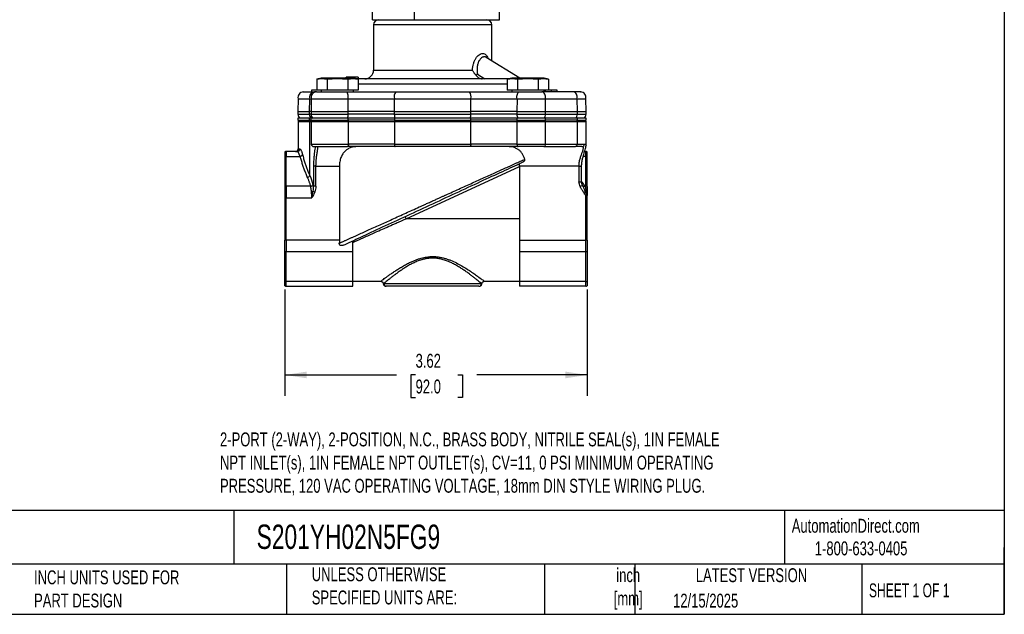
# Model space of a CAD drawing. Header units: inches. Extents: x 0.5 to 21.5, y 0.5 to 16.5.
# Tile 6 of 16: x 9.7 to 21.5, y 0.5 to 7.6. Entities that reach past the tile are written whole.
import ezdxf

# ---------------------------------------------------------------- set-up
doc = ezdxf.new("R2010")
doc.units = ezdxf.units.IN
doc.header["$LTSCALE"] = 2
doc.header["$MEASUREMENT"] = 0
doc.linetypes.add('SLD-Solid', pattern=[0])
doc.layers.add('DIMENSIONS', color=140, linetype='SLD-Solid', lineweight=25)
doc.layers.add('TEXT', color=140, linetype='SLD-Solid', lineweight=25)
doc.styles.add('SLDTEXTSTYLE0', font='TXT', dxfattribs={"width": 0.7})
doc.styles.add('SLDTEXTSTYLE1', font='TXT', dxfattribs={"width": 0.65})
doc.dimstyles.new('SLDDIMSTYLE0', dxfattribs={"dimtxt": 0.169922, "dimasz": 0.26, "dimexe": 0, "dimexo": 0.0625, "dimgap": 0.04248, "dimtad": 0, "dimtih": 1, "dimtoh": 1, "dimrnd": 1e-09, "dimzin": 12, "dimdsep": 46, "dimtxsty": 'SLDTEXTSTYLE0', "dimsah": 1, "dimcen": 0.09, "dimadec": 0, "dimazin": 3, "dimtfac": 1, "dimtofl": 0, "dimtmove": 0, "dimatfit": 3, "dimfxl": 0, "dimfrac": 2, "dimtolj": 1, "dimtzin": 12, "dimarcsym": 0})

# ---------------------------------------------------------------- blocks, each defined once
blk = doc.blocks.new('_D_5')
at = {"layer": 'DIMENSIONS'}
for p, q in [((12.876, 4.392), (12.876, 3.118)), ((16.498, 4.392), (16.498, 3.118)), ((12.876, 3.368), (14.212, 3.368)), ((14.442, 3.368), (14.385, 3.368)), ((14.385, 3.368), (14.385, 3.098)), ((14.947, 3.368), (15.004, 3.368)), ((15.004, 3.368), (15.004, 3.098)), ((16.498, 3.368), (15.177, 3.368)), ((14.385, 3.098), (14.442, 3.098)), ((15.004, 3.098), (14.947, 3.098))]:
    blk.add_line(p, q, dxfattribs=at)
for points in [[(12.876, 3.368), (13.136, 3.328), (13.136, 3.408)], [(16.498, 3.368), (16.238, 3.408), (16.238, 3.328)]]:
    blk.add_solid(points, dxfattribs=at)
at = {"layer": 'DIMENSIONS', "char_height": 0.1667, "attachment_point": 1, "style": 'SLDTEXTSTYLE0'}
for s, insert in [('3.62', (14.442, 3.621)), ('92.0', (14.442, 3.313))]:
    blk.add_mtext(s, dxfattribs=dict(at, insert=insert))

msp = doc.modelspace()

# ---------------------------------------------------------------- linework, layer by layer
for p, q in [((14.425, 9.245), (14.425, 7.625)), ((15.446, 7.625), (15.446, 9.245)), ((13.924, 7.625), (13.924, 7.995)), ((13.924, 7.625), (14.425, 7.625)), ((13.938, 7.562), (13.938, 7.022)), ((15.355, 7.562), (13.938, 7.562)), ((14.425, 7.625), (15.446, 7.625)), ((15.355, 7.133), (15.355, 7.562)), ((15.69, 6.923), (15.29, 7.173)), ((13.938, 7.022), (15.124, 7.022)), ((15.185, 6.971), (15.273, 6.916)), ((13.311, 6.923), (13.256, 6.913)), ((13.256, 6.913), (13.256, 6.78)), ((13.699, 6.923), (13.311, 6.923)), ((13.38, 6.913), (13.38, 6.78)), ((13.607, 6.936), (13.607, 6.923)), ((13.609, 6.936), (13.609, 6.923)), ((13.629, 6.913), (13.629, 6.78)), ((13.642, 6.936), (13.637, 6.936)), ((13.638, 6.936), (13.638, 6.923)), ((13.653, 6.936), (13.653, 6.923)), ((13.664, 6.936), (13.658, 6.936)), ((13.668, 6.936), (13.668, 6.923)), ((13.678, 6.936), (13.678, 6.923)), ((13.687, 6.936), (13.687, 6.923)), ((13.689, 6.936), (13.687, 6.936)), ((13.69, 6.936), (13.69, 6.923)), ((13.699, 6.936), (13.69, 6.936)), ((13.699, 6.936), (13.699, 6.923)), ((13.753, 6.913), (13.699, 6.923)), ((13.713, 6.936), (13.713, 6.92)), ((13.752, 6.936), (13.715, 6.936)), ((13.752, 6.936), (13.752, 6.916)), ((13.753, 6.913), (13.753, 6.78)), ((15.539, 6.853), (13.753, 6.853)), ((15.594, 6.923), (15.539, 6.913)), ((15.539, 6.913), (15.539, 6.78)), ((15.982, 6.923), (15.594, 6.923)), ((15.663, 6.913), (15.663, 6.78)), ((15.912, 6.913), (15.912, 6.78)), ((16.036, 6.913), (15.982, 6.923)), ((16.036, 6.913), (16.036, 6.78)), ((13.311, 6.779), (13.195, 6.779)), ((13.195, 6.779), (13.195, 6.759)), ((13.248, 6.759), (13.228, 6.759)), ((13.38, 6.78), (13.256, 6.78)), ((13.311, 6.78), (13.311, 6.759)), ((13.629, 6.78), (13.38, 6.78)), ((13.753, 6.78), (13.629, 6.78)), ((13.699, 6.759), (13.699, 6.78)), ((15.663, 6.78), (15.539, 6.78)), ((15.594, 6.78), (15.594, 6.759)), ((15.912, 6.78), (15.663, 6.78)), ((16.036, 6.78), (15.912, 6.78)), ((16.336, 6.759), (15.957, 6.759)), ((15.982, 6.759), (15.982, 6.78)), ((15.995, 6.779), (15.995, 6.759)), ((16.068, 6.779), (16.068, 6.759)), ((16.14, 6.759), (16.14, 6.779)), ((13.035, 6.678), (13.032, 6.524)), ((13.035, 6.678), (13.173, 6.678)), ((13.171, 6.524), (13.173, 6.678)), ((13.173, 6.678), (13.192, 6.678)), ((13.192, 6.678), (13.19, 6.524)), ((13.192, 6.678), (13.634, 6.678)), ((13.635, 6.524), (13.634, 6.678)), ((13.634, 6.678), (14.187, 6.678)), ((14.187, 6.678), (14.186, 6.524)), ((14.187, 6.678), (15.105, 6.678)), ((15.106, 6.524), (15.105, 6.678)), ((15.105, 6.678), (15.658, 6.678)), ((15.658, 6.678), (15.657, 6.524)), ((15.658, 6.678), (15.998, 6.678)), ((16, 6.524), (15.998, 6.678)), ((15.998, 6.678), (16.377, 6.678)), ((16.377, 6.678), (16.378, 6.524)), ((16.377, 6.678), (16.482, 6.678)), ((16.485, 6.524), (16.482, 6.678)), ((13.032, 6.524), (13.032, 6.492)), ((13.032, 6.524), (13.171, 6.524)), ((13.19, 6.524), (13.171, 6.524)), ((13.171, 6.492), (13.171, 6.524)), ((13.19, 6.524), (13.19, 6.492)), ((13.19, 6.524), (13.635, 6.524)), ((13.635, 6.492), (13.635, 6.524)), ((14.186, 6.524), (13.635, 6.524)), ((14.186, 6.524), (14.186, 6.492)), ((14.186, 6.524), (15.106, 6.524)), ((15.106, 6.492), (15.106, 6.524)), ((15.657, 6.524), (15.106, 6.524)), ((15.657, 6.524), (15.657, 6.492)), ((15.657, 6.524), (16, 6.524)), ((16, 6.492), (16, 6.524)), ((16, 6.524), (16.378, 6.524)), ((16.378, 6.524), (16.378, 6.492)), ((16.378, 6.524), (16.485, 6.524)), ((16.485, 6.492), (16.485, 6.524)), ((13.032, 6.492), (13.171, 6.492)), ((13.032, 6.444), (13.032, 6.419)), ((13.17, 6.444), (13.032, 6.444)), ((13.032, 6.419), (13.17, 6.419)), ((13.035, 6.403), (13.035, 6.076)), ((13.035, 6.403), (13.173, 6.403)), ((13.17, 6.419), (13.17, 6.444)), ((13.188, 6.444), (13.17, 6.444)), ((13.188, 6.419), (13.17, 6.419)), ((13.19, 6.492), (13.171, 6.492)), ((13.173, 5.757), (13.173, 6.403)), ((13.173, 6.403), (13.191, 6.403)), ((13.188, 6.444), (13.188, 6.419)), ((13.635, 6.444), (13.188, 6.444)), ((13.188, 6.419), (13.635, 6.419)), ((13.19, 6.492), (13.635, 6.492)), ((13.191, 6.403), (13.191, 6.135)), ((13.191, 6.403), (13.637, 6.403)), ((14.186, 6.492), (13.635, 6.492)), ((13.635, 6.419), (13.635, 6.444)), ((14.188, 6.444), (13.635, 6.444)), ((14.188, 6.419), (13.635, 6.419)), ((13.637, 6.135), (13.637, 6.403)), ((13.637, 6.403), (14.189, 6.403)), ((14.186, 6.492), (15.106, 6.492)), ((14.188, 6.444), (14.188, 6.419)), ((15.105, 6.444), (14.188, 6.444)), ((14.188, 6.419), (15.105, 6.419)), ((14.189, 6.403), (14.189, 6.135)), ((14.189, 6.403), (15.104, 6.403)), ((15.104, 6.135), (15.104, 6.403)), ((15.104, 6.403), (15.657, 6.403)), ((15.105, 6.419), (15.105, 6.444)), ((15.656, 6.444), (15.105, 6.444)), ((15.656, 6.419), (15.105, 6.419)), ((15.657, 6.492), (15.106, 6.492)), ((15.656, 6.444), (15.656, 6.419)), ((15.999, 6.444), (15.656, 6.444)), ((15.656, 6.419), (15.999, 6.419)), ((15.657, 6.492), (16, 6.492)), ((15.657, 6.403), (15.657, 6.135)), ((15.657, 6.403), (16.001, 6.403)), ((15.999, 6.419), (15.999, 6.444)), ((16.379, 6.444), (15.999, 6.444)), ((16.379, 6.419), (15.999, 6.419)), ((16, 6.492), (16.378, 6.492)), ((16.001, 6.135), (16.001, 6.403)), ((16.001, 6.403), (16.379, 6.403)), ((16.378, 6.492), (16.485, 6.492)), ((16.379, 6.444), (16.379, 6.419)), ((16.485, 6.444), (16.379, 6.444)), ((16.379, 6.419), (16.485, 6.419)), ((16.379, 6.403), (16.379, 6.135)), ((16.379, 6.403), (16.485, 6.403)), ((16.485, 6.419), (16.485, 6.444)), ((16.485, 6.116), (16.485, 6.403)), ((12.876, 6.04), (12.876, 5.984)), ((12.892, 6.045), (12.892, 5.987)), ((13.023, 6.045), (12.892, 6.045)), ((13.035, 6.076), (13.054, 6.076)), ((13.191, 6.135), (13.637, 6.135)), ((14.189, 6.135), (13.637, 6.135)), ((14.189, 6.135), (15.104, 6.135)), ((15.657, 6.135), (15.104, 6.135)), ((15.657, 6.135), (16.001, 6.135)), ((15.98, 6.104), (16.358, 6.104)), ((16.001, 6.135), (16.379, 6.135)), ((16.379, 6.135), (16.467, 6.135)), ((16.469, 6.045), (16.482, 6.045)), ((16.482, 5.987), (16.482, 6.045)), ((16.498, 5.984), (16.498, 6.04)), ((12.876, 5.984), (12.876, 5.627)), ((12.892, 5.63), (12.892, 5.987)), ((12.892, 5.987), (13.057, 5.987)), ((16.482, 5.987), (16.451, 5.987)), ((16.482, 5.63), (16.482, 5.987)), ((16.498, 5.627), (16.498, 5.984)), ((13.217, 5.868), (13.217, 5.629)), ((13.247, 5.868), (13.217, 5.868)), ((13.247, 5.868), (13.529, 5.868)), ((13.247, 5.629), (13.247, 5.868)), ((13.529, 5.868), (13.529, 4.985)), ((14.329, 5.238), (15.686, 5.866)), ((15.686, 5.868), (15.686, 5.9)), ((16.401, 5.868), (15.686, 5.868)), ((15.686, 5.868), (15.686, 4.985)), ((16.401, 5.868), (16.401, 5.682)), ((16.401, 5.868), (16.432, 5.868)), ((16.432, 5.682), (16.432, 5.868)), ((16.401, 5.682), (16.432, 5.682)), ((16.432, 5.688), (16.439, 5.678)), ((16.433, 5.677), (16.439, 5.678)), ((12.876, 5.627), (12.876, 5.49)), ((12.892, 5.63), (12.892, 5.49)), ((13.182, 5.63), (12.892, 5.63)), ((13.214, 5.57), (13.234, 5.563)), ((13.247, 5.629), (13.217, 5.629)), ((16.443, 5.638), (16.415, 5.625)), ((16.443, 5.639), (16.44, 5.647)), ((16.449, 5.628), (16.443, 5.638)), ((16.458, 5.554), (16.476, 5.566)), ((16.471, 5.63), (16.482, 5.63)), ((16.482, 5.609), (16.482, 5.63)), ((16.498, 5.627), (16.498, 5.606)), ((12.876, 5.49), (12.876, 4.985)), ((12.892, 5.49), (12.876, 5.49)), ((12.892, 4.985), (12.892, 5.49)), ((12.892, 5.49), (13.197, 5.49)), ((16.482, 5.518), (16.49, 5.524)), ((16.482, 4.985), (16.482, 5.518)), ((16.498, 5.518), (16.482, 5.518)), ((16.498, 4.985), (16.498, 5.518)), ((14.329, 5.238), (14.316, 5.266)), ((15.686, 5.238), (14.329, 5.238)), ((12.892, 4.985), (12.876, 4.985)), ((12.876, 4.849), (12.876, 4.985)), ((13.529, 4.985), (12.892, 4.985)), ((12.892, 4.985), (12.892, 4.846)), ((13.688, 4.846), (13.688, 4.975)), ((15.686, 4.985), (16.482, 4.985)), ((15.686, 4.985), (15.686, 4.846)), ((16.498, 4.985), (16.482, 4.985)), ((16.482, 4.846), (16.482, 4.985)), ((16.498, 4.985), (16.498, 4.849)), ((12.876, 4.492), (12.876, 4.849)), ((12.892, 4.846), (13.688, 4.846)), ((12.892, 4.488), (12.892, 4.846)), ((13.688, 4.488), (13.688, 4.846)), ((15.686, 4.846), (16.482, 4.846)), ((15.686, 4.846), (15.686, 4.488)), ((16.482, 4.488), (16.482, 4.846)), ((16.498, 4.849), (16.498, 4.492)), ((12.876, 4.435), (12.876, 4.492)), ((13.688, 4.488), (12.892, 4.488)), ((12.892, 4.431), (12.892, 4.488)), ((13.688, 4.49), (14.025, 4.49)), ((13.688, 4.431), (13.688, 4.488)), ((15.267, 4.49), (15.686, 4.49)), ((16.482, 4.488), (15.686, 4.488)), ((15.686, 4.488), (15.686, 4.431)), ((16.482, 4.431), (16.482, 4.488)), ((16.498, 4.492), (16.498, 4.435)), ((12.892, 4.431), (13.688, 4.431)), ((14.059, 4.462), (15.233, 4.462)), ((16.482, 4.431), (15.686, 4.431))]:
    msp.add_line(p, q)
at = {"flags": 128}
for points in [[(13.634, 6.678), (13.635, 6.692), (13.635, 6.707), (13.633, 6.721), (13.63, 6.733), (13.626, 6.744), (13.621, 6.752), (13.615, 6.757), (13.609, 6.759)], [(15.658, 6.678), (15.657, 6.692), (15.657, 6.707), (15.659, 6.721), (15.662, 6.733), (15.666, 6.744), (15.671, 6.752), (15.677, 6.757), (15.683, 6.759)], [(15.998, 6.678), (16, 6.692), (15.999, 6.707), (15.996, 6.721), (15.991, 6.733), (15.985, 6.744), (15.976, 6.752), (15.967, 6.757), (15.957, 6.759)], [(16.377, 6.678), (16.378, 6.692), (16.378, 6.707), (16.375, 6.721), (16.37, 6.733), (16.363, 6.744), (16.355, 6.752), (16.346, 6.757), (16.336, 6.759)], [(13.637, 6.135), (13.637, 6.129), (13.636, 6.123), (13.635, 6.118), (13.633, 6.113), (13.631, 6.109), (13.629, 6.106), (13.627, 6.104), (13.624, 6.104)], [(14.189, 6.135), (14.189, 6.129), (14.19, 6.123), (14.191, 6.118), (14.192, 6.113), (14.193, 6.109), (14.195, 6.106), (14.196, 6.104), (14.198, 6.104)], [(15.104, 6.135), (15.103, 6.129), (15.103, 6.123), (15.102, 6.118), (15.101, 6.113), (15.1, 6.109), (15.098, 6.106), (15.097, 6.104), (15.095, 6.104)], [(15.657, 6.135), (15.657, 6.129), (15.658, 6.123), (15.659, 6.118), (15.66, 6.113), (15.662, 6.109), (15.665, 6.106), (15.667, 6.104), (15.67, 6.104)]]:
    msp.add_lwpolyline(points, dxfattribs=at)
for centre, radius, start, end in [((14.001, 7.562), 0.063, 90, 180), ((15.292, 7.562), 0.063, 0, 90), ((13.832, 7.022), 0.106, 270, 0), ((13.095, 6.696), 0.063, 90, 196.7868), ((13.232, 6.697), 0.0621, 93.6344, 198.0156), ((13.253, 6.696), 0.063, 90, 196.7868), ((14.275, 6.701), 0.0909, 140.8867, 195.2174), ((15.017, 6.701), 0.0909, 344.7826, 39.1133), ((16.422, 6.696), 0.063, 343.2132, 90), ((13.095, 6.492), 0.063, 180, 229.6324), ((13.066, 6.403), 0.031, 148.927, 180), ((13.236, 6.491), 0.0655, 179.4862, 226.3357), ((13.206, 6.403), 0.0332, 151.3465, 180.1319), ((13.253, 6.492), 0.063, 180, 229.6324), ((13.222, 6.403), 0.031, 148.927, 180), ((13.521, 6.489), 0.114, 336.7821, 1.4819), ((13.571, 6.403), 0.0665, 359.6686, 13.5877), ((14.347, 6.488), 0.16, 178.8287, 196.1791), ((14.286, 6.403), 0.0967, 170.7343, 180.2538), ((14.945, 6.488), 0.16, 343.8209, 1.1713), ((15.007, 6.403), 0.0965, 359.7459, 9.2821), ((15.771, 6.489), 0.114, 178.5181, 203.2179), ((15.723, 6.403), 0.0664, 166.3897, 180.3317), ((15.922, 6.49), 0.0783, 323.962, 1.4271), ((15.958, 6.403), 0.0428, 359.6603, 21.5893), ((16.3, 6.49), 0.0783, 323.962, 1.4271), ((16.336, 6.403), 0.0428, 359.6603, 21.5893), ((16.422, 6.492), 0.063, 310.3676, 0), ((16.454, 6.403), 0.031, 0, 31.073), ((12.892, 6.014), 0.031, 90, 121.073), ((13.004, 6.076), 0.031, 270, 360), ((13.023, 6.076), 0.0308, 270.3451, 0.341), ((13.222, 6.135), 0.031, 180, 270), ((15.974, 6.131), 0.0275, 283.1493, 8.83), ((16.352, 6.131), 0.0275, 283.1493, 8.83), ((16.436, 6.134), 0.0302, 271.7162, 1.6191), ((16.482, 6.014), 0.031, 58.927, 90), ((12.892, 5.946), 0.0411, 89.6752, 112.5679), ((13.054, 6.021), 0.0345, 273.5254, 338.7848), ((16.482, 5.946), 0.0411, 67.4321, 90.3248), ((13.137, 5.774), 0.0392, 280.5438, 334.8955), ((12.892, 5.589), 0.0411, 89.6752, 112.5679), ((13.18, 5.664), 0.0348, 274.1283, 338.3837), ((13.19, 5.634), 0.0687, 273.483, 290.7231), ((16.462, 5.65), 0.0218, 210.3511, 294.7607), ((16.484, 5.626), 0.0608, 262.2936, 273.5719), ((16.482, 5.589), 0.0411, 67.4321, 90.3248), ((16.482, 5.561), 0.0475, 70.7042, 90.3595), ((16.483, 5.502), 0.0636, 76.4786, 85.6852), ((12.892, 4.887), 0.0411, 247.4321, 270.3248), ((16.482, 4.887), 0.0411, 269.6752, 292.5679), ((14.045, 4.734), 0.576, 3.2815, 5.1491), ((12.892, 4.53), 0.0411, 247.4321, 270.3248), ((16.482, 4.53), 0.0411, 269.6752, 292.5679), ((12.892, 4.462), 0.031, 238.927, 270), ((14.09, 4.462), 0.0309, 179.8265, 269.8254), ((15.202, 4.462), 0.0309, 270.1746, 0.1735), ((16.482, 4.462), 0.031, 270, 301.073)]:
    msp.add_arc(centre, radius, start, end)
for points, knots in [([(15.124, 7.022), (15.125, 7.035), (15.127, 7.06), (15.135, 7.097), (15.147, 7.131), (15.164, 7.162), (15.183, 7.187), (15.204, 7.207), (15.226, 7.218), (15.247, 7.222), (15.267, 7.218), (15.284, 7.206), (15.297, 7.188), (15.304, 7.171), (15.307, 7.163)], [0, 0, 0, 0, 0.085174, 0.168144, 0.253047, 0.336178, 0.420383, 0.504208, 0.588161, 0.672286, 0.755947, 0.840504, 0.924404, 1, 1, 1, 1]), ([(15.29, 7.173), (15.289, 7.174), (15.287, 7.175), (15.283, 7.177), (15.279, 7.178), (15.275, 7.179), (15.271, 7.18), (15.267, 7.18), (15.263, 7.179), (15.259, 7.179), (15.254, 7.178), (15.25, 7.176), (15.239, 7.171), (15.222, 7.159), (15.201, 7.131), (15.186, 7.096), (15.18, 7.063), (15.178, 7.034), (15.179, 7.016), (15.18, 6.999), (15.182, 6.985), (15.184, 6.976), (15.185, 6.971)], [0, 0, 0, 0, 0.022731, 0.045451, 0.068163, 0.090875, 0.11359, 0.136313, 0.159051, 0.181808, 0.204589, 0.227399, 0.250243, 0.378341, 0.49991, 0.622735, 0.749308, 0.810093, 0.874503, 0.913482, 0.95531, 1, 1, 1, 1]), ([(15.169, 6.957), (15.168, 6.958), (15.166, 6.961), (15.161, 6.966), (15.155, 6.973), (15.149, 6.98), (15.142, 6.989), (15.135, 6.999), (15.129, 7.011), (15.125, 7.018), (15.124, 7.022)], [0, 0, 0, 0, 0.053466, 0.1366, 0.249677, 0.387444, 0.498544, 0.682483, 0.849737, 1, 1, 1, 1]), ([(15.185, 6.971), (15.184, 6.972), (15.182, 6.972), (15.178, 6.971), (15.177, 6.969), (15.173, 6.965), (15.171, 6.961), (15.169, 6.957)], [0, 0, 0, 0, 0.25, 0.25, 0.5, 0.5, 1, 1, 1, 1]), ([(13.38, 6.913), (13.422, 6.917), (13.463, 6.919), (13.546, 6.919), (13.587, 6.917), (13.629, 6.913)], [0, 0, 0, 0, 0.5, 0.5, 1, 1, 1, 1]), ([(13.638, 6.936), (13.637, 6.936), (13.635, 6.936), (13.632, 6.936), (13.629, 6.936), (13.627, 6.936), (13.624, 6.936), (13.622, 6.936), (13.619, 6.936), (13.617, 6.936), (13.615, 6.936), (13.613, 6.936), (13.612, 6.936), (13.611, 6.936), (13.61, 6.936), (13.609, 6.936), (13.609, 6.936), (13.609, 6.936), (13.609, 6.936)], [0, 0, 0, 0, 0.06454, 0.127182, 0.188572, 0.248607, 0.309229, 0.370041, 0.431886, 0.495292, 0.559098, 0.621422, 0.682439, 0.743602, 0.805524, 0.868657, 0.933075, 1, 1, 1, 1]), ([(13.653, 6.936), (13.652, 6.936), (13.65, 6.936), (13.646, 6.936), (13.642, 6.936), (13.639, 6.936), (13.638, 6.936)], [0, 0, 0, 0, 0.248902, 0.494752, 0.743271, 1, 1, 1, 1]), ([(13.668, 6.936), (13.667, 6.936), (13.666, 6.936), (13.664, 6.936), (13.662, 6.936), (13.66, 6.936), (13.659, 6.936), (13.657, 6.936), (13.655, 6.936), (13.654, 6.936), (13.653, 6.936)], [0, 0, 0, 0, 0.158989, 0.307115, 0.446213, 0.574876, 0.694152, 0.804581, 0.906593, 1, 1, 1, 1]), ([(13.678, 6.936), (13.678, 6.936), (13.677, 6.936), (13.676, 6.936), (13.674, 6.936), (13.673, 6.936), (13.672, 6.936), (13.67, 6.936), (13.669, 6.936), (13.668, 6.936), (13.668, 6.936)], [0, 0, 0, 0, 0.083425, 0.17756, 0.283982, 0.402217, 0.533568, 0.676121, 0.831649, 1, 1, 1, 1]), ([(13.687, 6.936), (13.686, 6.936), (13.685, 6.936), (13.682, 6.936), (13.68, 6.936), (13.679, 6.936), (13.678, 6.936)], [0, 0, 0, 0, 0.24004, 0.479403, 0.731757, 1, 1, 1, 1]), ([(13.713, 6.936), (13.713, 6.936), (13.713, 6.936), (13.712, 6.936), (13.711, 6.936), (13.709, 6.936), (13.707, 6.936), (13.705, 6.936), (13.702, 6.936), (13.7, 6.936), (13.699, 6.936)], [0, 0, 0, 0, 0.105719, 0.213421, 0.326142, 0.443656, 0.569041, 0.702698, 0.846311, 1, 1, 1, 1]), ([(14.646, 6.916), (14.61, 6.916), (14.536, 6.916), (14.426, 6.916), (14.315, 6.916), (14.203, 6.916), (14.094, 6.916), (13.989, 6.916), (13.89, 6.916), (13.805, 6.916), (13.758, 6.916), (13.738, 6.916)], [0, 0, 0, 0, 0.106064, 0.212137, 0.324564, 0.437011, 0.554124, 0.671257, 0.790862, 0.910487, 1, 1, 1, 1]), ([(15.554, 6.916), (15.551, 6.916), (15.529, 6.916), (15.483, 6.916), (15.404, 6.916), (15.304, 6.916), (15.195, 6.916), (15.096, 6.916), (15.008, 6.916), (14.903, 6.916), (14.783, 6.916), (14.692, 6.916), (14.646, 6.916)], [0, 0, 0, 0, 0.013307, 0.10153, 0.190015, 0.326204, 0.462412, 0.553324, 0.643965, 0.734895, 0.867443, 1, 1, 1, 1]), ([(15.169, 6.957), (15.174, 6.951), (15.179, 6.945), (15.19, 6.935), (15.196, 6.93), (15.214, 6.92), (15.228, 6.916), (15.242, 6.916)], [0, 0, 0, 0, 0.25, 0.25, 0.5, 0.5, 1, 1, 1, 1]), ([(15.663, 6.913), (15.705, 6.917), (15.746, 6.919), (15.829, 6.919), (15.87, 6.917), (15.912, 6.913)], [0, 0, 0, 0, 0.5, 0.5, 1, 1, 1, 1]), ([(13.253, 6.759), (13.251, 6.759), (13.294, 6.759), (13.439, 6.759), (13.53, 6.759), (13.609, 6.759)], [0, 0, 0, 0, 0.5, 0.5, 1, 1, 1, 1]), ([(15.683, 6.759), (15.728, 6.759), (15.778, 6.759), (15.875, 6.759), (15.921, 6.759), (15.957, 6.759)], [0, 0, 0, 0, 0.5, 0.5, 1, 1, 1, 1]), ([(16.068, 6.779), (16.059, 6.779), (16.048, 6.779), (16.039, 6.779), (16.038, 6.779)], [0, 0, 0, 0, 0.859248, 1, 1, 1, 1]), ([(16.14, 6.779), (16.14, 6.779), (16.139, 6.779), (16.138, 6.779), (16.137, 6.779), (16.134, 6.779), (16.132, 6.779), (16.128, 6.779), (16.124, 6.779), (16.119, 6.779), (16.113, 6.779), (16.108, 6.779), (16.102, 6.779), (16.095, 6.779), (16.089, 6.779), (16.082, 6.779), (16.075, 6.779), (16.07, 6.779), (16.068, 6.779)], [0, 0, 0, 0, 0.0658189, 0.1297465, 0.192072, 0.2534594, 0.3145696, 0.3762799, 0.4390257, 0.503267, 0.5674928, 0.6297048, 0.6909996, 0.7514517, 0.8120044, 0.8731497, 0.9356355, 1, 1, 1, 1]), ([(16.421, 6.759), (16.421, 6.759), (16.422, 6.759), (16.413, 6.759), (16.395, 6.759), (16.369, 6.759), (16.347, 6.759), (16.336, 6.759)], [0, 0, 0, 0, 0.098881, 0.334538, 0.565769, 0.788627, 1, 1, 1, 1]), ([(13.057, 5.987), (13.056, 5.989), (13.055, 5.993), (13.053, 5.999), (13.05, 6.005), (13.047, 6.013), (13.043, 6.022), (13.039, 6.03), (13.035, 6.036), (13.032, 6.04), (13.029, 6.043), (13.026, 6.044), (13.024, 6.045), (13.023, 6.045)], [0, 0, 0, 0, 0.053369, 0.11303, 0.178986, 0.251235, 0.375728, 0.500228, 0.608381, 0.712427, 0.812373, 0.908227, 1, 1, 1, 1]), ([(13.054, 6.076), (13.054, 6.076), (13.055, 6.076), (13.057, 6.075), (13.058, 6.074), (13.06, 6.073), (13.062, 6.071), (13.065, 6.066), (13.069, 6.059), (13.074, 6.049), (13.078, 6.039), (13.081, 6.029), (13.084, 6.019), (13.086, 6.012), (13.087, 6.009)], [0, 0, 0, 0, 0.049896, 0.099723, 0.149562, 0.199489, 0.249584, 0.374529, 0.49978, 0.624174, 0.748742, 0.832567, 0.916203, 1, 1, 1, 1]), ([(13.238, 6.104), (13.238, 6.099), (13.236, 6.086), (13.232, 6.056), (13.226, 6.015), (13.222, 5.969), (13.218, 5.919), (13.218, 5.885), (13.217, 5.868)], [0, 0, 0, 0, 0.108056, 0.286567, 0.464811, 0.642678, 0.821299, 1, 1, 1, 1]), ([(13.222, 6.104), (13.222, 6.104), (13.223, 6.104), (13.231, 6.104), (13.245, 6.104), (13.265, 6.104), (13.289, 6.104), (13.318, 6.104), (13.349, 6.104), (13.385, 6.104), (13.424, 6.104), (13.464, 6.104), (13.506, 6.104), (13.547, 6.104), (13.587, 6.104), (13.612, 6.104), (13.624, 6.104)], [0, 0, 0, 0, 0.063662, 0.137074, 0.210522, 0.283934, 0.354343, 0.424716, 0.495125, 0.565498, 0.638946, 0.712358, 0.785806, 0.859218, 0.929618, 1, 1, 1, 1]), ([(13.247, 5.868), (13.248, 5.883), (13.248, 5.903), (13.25, 5.928), (13.251, 5.943), (13.253, 5.962), (13.255, 5.986), (13.259, 6.011), (13.263, 6.035), (13.266, 6.056), (13.269, 6.073), (13.271, 6.089), (13.271, 6.095), (13.271, 6.099)], [0, 0, 0, 0, 0.137456, 0.185802, 0.235399, 0.286258, 0.376013, 0.476409, 0.571592, 0.666932, 0.763355, 0.857079, 1, 1, 1, 1]), ([(13.745, 6.104), (13.717, 6.104), (13.691, 6.1), (13.659, 6.09), (13.653, 6.087), (13.641, 6.082), (13.635, 6.078), (13.618, 6.068), (13.607, 6.06), (13.587, 6.04), (13.577, 6.029), (13.565, 6.01), (13.561, 6.003), (13.554, 5.989), (13.55, 5.981), (13.541, 5.957), (13.537, 5.941), (13.532, 5.914), (13.531, 5.905), (13.529, 5.886), (13.529, 5.877), (13.529, 5.868)], [0, 0, 0, 0, 0.25, 0.25, 0.3125, 0.3125, 0.375, 0.375, 0.5, 0.5, 0.625, 0.625, 0.6875, 0.6875, 0.75, 0.75, 0.875, 0.875, 0.9375, 0.9375, 1, 1, 1, 1]), ([(15.751, 5.953), (15.747, 5.966), (15.743, 5.979), (15.734, 5.996), (15.732, 6.002), (15.725, 6.013), (15.722, 6.018), (15.711, 6.033), (15.704, 6.042), (15.688, 6.058), (15.679, 6.064), (15.652, 6.082), (15.632, 6.091), (15.601, 6.099), (15.591, 6.101), (15.569, 6.103), (15.558, 6.104), (15.547, 6.104)], [0, 0, 0, 0, 0.125, 0.125, 0.1875, 0.1875, 0.25, 0.25, 0.375, 0.375, 0.5, 0.5, 0.75, 0.75, 0.875, 0.875, 1, 1, 1, 1]), ([(15.98, 6.104), (15.939, 6.104), (15.887, 6.104), (15.777, 6.104), (15.72, 6.104), (15.67, 6.104)], [0, 0, 0, 0, 0.5, 0.5, 1, 1, 1, 1]), ([(16.401, 5.868), (16.401, 5.884), (16.402, 5.899), (16.407, 5.93), (16.41, 5.945), (16.418, 5.973), (16.423, 5.986), (16.431, 6.012), (16.436, 6.023), (16.442, 6.04), (16.444, 6.045), (16.447, 6.055), (16.448, 6.059), (16.452, 6.072), (16.454, 6.08), (16.454, 6.089), (16.454, 6.091), (16.453, 6.096), (16.452, 6.098), (16.448, 6.102), (16.443, 6.104), (16.437, 6.104)], [0, 0, 0, 0, 0.125, 0.125, 0.25, 0.25, 0.375, 0.375, 0.5, 0.5, 0.5625, 0.5625, 0.625, 0.625, 0.75, 0.75, 0.8125, 0.8125, 0.875, 0.875, 1, 1, 1, 1]), ([(16.432, 5.868), (16.433, 5.885), (16.434, 5.918), (16.444, 5.962), (16.453, 5.996), (16.461, 6.023), (16.469, 6.046), (16.476, 6.069), (16.483, 6.094), (16.484, 6.108), (16.485, 6.116)], [0, 0, 0, 0, 0.163808, 0.309111, 0.433894, 0.537646, 0.625864, 0.729481, 0.854191, 1, 1, 1, 1]), ([(16.467, 6.135), (16.472, 6.134), (16.483, 6.133), (16.484, 6.122), (16.485, 6.116)], [0, 0, 0, 0, 0.506527, 1, 1, 1, 1]), ([(13.057, 5.987), (13.059, 5.979), (13.063, 5.964), (13.069, 5.94), (13.076, 5.917), (13.084, 5.894), (13.091, 5.871), (13.099, 5.848), (13.108, 5.825), (13.116, 5.803), (13.125, 5.78), (13.135, 5.758), (13.141, 5.743), (13.144, 5.735)], [0, 0, 0, 0, 0.092097, 0.183924, 0.275491, 0.366809, 0.457889, 0.548743, 0.63938, 0.729814, 0.820054, 0.910112, 1, 1, 1, 1]), ([(13.087, 6.009), (13.089, 6.001), (13.093, 5.984), (13.1, 5.959), (13.107, 5.935), (13.115, 5.911), (13.122, 5.888), (13.13, 5.865), (13.138, 5.843), (13.147, 5.821), (13.155, 5.799), (13.164, 5.778), (13.17, 5.764), (13.173, 5.757)], [0, 0, 0, 0, 0.0984416, 0.1953751, 0.2908009, 0.3847196, 0.4771318, 0.5680379, 0.6574385, 0.7453344, 0.8317261, 0.9166144, 1, 1, 1, 1]), ([(13.573, 4.922), (13.635, 4.951), (13.706, 4.984), (13.865, 5.057), (13.953, 5.098), (14.139, 5.184), (14.237, 5.23), (14.44, 5.323), (14.544, 5.372), (14.753, 5.468), (14.858, 5.517), (15.061, 5.611), (15.16, 5.657), (15.348, 5.744), (15.436, 5.784), (15.597, 5.859), (15.67, 5.893), (15.733, 5.922)], [0, 0, 0, 0, 0.125, 0.125, 0.25, 0.25, 0.375, 0.375, 0.5, 0.5, 0.625, 0.625, 0.75, 0.75, 0.875, 0.875, 1, 1, 1, 1]), ([(14.646, 5.453), (14.654, 5.456), (14.668, 5.463), (14.689, 5.473), (14.709, 5.482), (14.728, 5.49), (14.745, 5.498), (14.761, 5.505), (14.776, 5.512), (14.79, 5.518), (14.826, 5.534), (14.883, 5.56), (14.991, 5.609), (15.119, 5.667), (15.244, 5.724), (15.339, 5.766), (15.409, 5.798), (15.474, 5.828), (15.527, 5.852), (15.57, 5.871), (15.604, 5.886), (15.636, 5.901), (15.667, 5.915), (15.697, 5.928), (15.725, 5.941), (15.742, 5.949), (15.751, 5.953)], [0, 0, 0, 0, 0.017952, 0.034878, 0.050777, 0.065651, 0.079498, 0.092318, 0.104113, 0.114881, 0.124623, 0.191659, 0.251516, 0.386949, 0.507656, 0.573951, 0.638055, 0.699977, 0.759729, 0.795433, 0.830672, 0.865449, 0.899766, 0.933629, 0.967039, 1, 1, 1, 1]), ([(15.733, 5.922), (15.736, 5.923), (15.739, 5.925), (15.744, 5.929), (15.746, 5.932), (15.75, 5.937), (15.751, 5.94), (15.752, 5.947), (15.752, 5.95), (15.751, 5.953)], [0, 0, 0, 0, 0.25, 0.25, 0.5, 0.5, 0.75, 0.75, 1, 1, 1, 1]), ([(13.144, 5.735), (13.147, 5.731), (13.151, 5.721), (13.157, 5.706), (13.163, 5.691), (13.168, 5.676), (13.173, 5.661), (13.178, 5.645), (13.181, 5.635), (13.182, 5.63)], [0, 0, 0, 0, 0.141421, 0.283259, 0.425552, 0.568337, 0.711649, 0.855525, 1, 1, 1, 1]), ([(16.415, 5.625), (16.411, 5.634), (16.408, 5.644), (16.403, 5.663), (16.401, 5.672), (16.401, 5.682)], [0, 0, 0, 0, 0.5, 0.5, 1, 1, 1, 1]), ([(16.443, 5.638), (16.44, 5.646), (16.434, 5.66), (16.433, 5.675), (16.432, 5.682)], [0, 0, 0, 0, 0.525251, 1, 1, 1, 1]), ([(16.439, 5.678), (16.441, 5.676), (16.445, 5.671), (16.45, 5.663), (16.456, 5.655), (16.461, 5.647), (16.466, 5.638), (16.47, 5.633), (16.471, 5.63)], [0, 0, 0, 0, 0.163708, 0.328482, 0.494411, 0.661583, 0.830085, 1, 1, 1, 1]), ([(13.194, 5.566), (13.194, 5.568), (13.193, 5.573), (13.192, 5.581), (13.191, 5.588), (13.19, 5.595), (13.189, 5.601), (13.188, 5.607), (13.187, 5.613), (13.185, 5.619), (13.184, 5.625), (13.183, 5.628), (13.182, 5.63)], [0, 0, 0, 0, 0.10571, 0.210108, 0.31321, 0.41503, 0.515586, 0.614893, 0.712969, 0.809833, 0.905504, 1, 1, 1, 1]), ([(13.197, 5.49), (13.197, 5.493), (13.197, 5.499), (13.197, 5.508), (13.197, 5.517), (13.197, 5.526), (13.196, 5.534), (13.196, 5.542), (13.195, 5.55), (13.195, 5.558), (13.194, 5.563), (13.194, 5.566)], [0, 0, 0, 0, 0.115632, 0.230109, 0.343441, 0.455639, 0.566713, 0.676675, 0.785535, 0.893306, 1, 1, 1, 1]), ([(13.217, 5.629), (13.217, 5.631), (13.216, 5.635), (13.215, 5.641), (13.213, 5.646), (13.212, 5.65), (13.212, 5.652)], [0, 0, 0, 0, 0.2494, 0.49901, 0.749115, 1, 1, 1, 1]), ([(16.458, 5.554), (16.454, 5.56), (16.446, 5.572), (16.436, 5.588), (16.428, 5.602), (16.421, 5.614), (16.417, 5.622), (16.415, 5.625)], [0, 0, 0, 0, 0.27685, 0.499898, 0.683648, 0.850273, 1, 1, 1, 1]), ([(16.443, 5.639), (16.449, 5.628), (16.454, 5.616), (16.466, 5.592), (16.471, 5.579), (16.476, 5.566)], [0, 0, 0, 0, 0.5, 0.5, 1, 1, 1, 1]), ([(16.482, 5.518), (16.478, 5.524), (16.47, 5.536), (16.462, 5.548), (16.458, 5.554)], [0, 0, 0, 0, 0.499999, 1, 1, 1, 1]), ([(16.471, 5.63), (16.472, 5.628), (16.474, 5.625), (16.477, 5.62), (16.48, 5.614), (16.481, 5.611), (16.482, 5.609)], [0, 0, 0, 0, 0.246752, 0.495542, 0.746562, 1, 1, 1, 1]), ([(13.526, 4.946), (13.531, 4.948), (13.539, 4.952), (13.553, 4.958), (13.567, 4.965), (13.581, 4.971), (13.595, 4.978), (13.61, 4.984), (13.626, 4.991), (13.641, 4.998), (13.657, 5.006), (13.674, 5.013), (13.69, 5.021), (13.707, 5.028), (13.725, 5.036), (13.757, 5.051), (13.804, 5.072), (13.87, 5.102), (13.941, 5.134), (14.037, 5.177), (14.165, 5.235), (14.295, 5.294), (14.405, 5.344), (14.468, 5.373), (14.519, 5.395), (14.555, 5.412), (14.598, 5.431), (14.629, 5.445), (14.646, 5.453)], [0, 0, 0, 0, 0.016409, 0.032928, 0.049558, 0.066301, 0.083155, 0.100122, 0.117202, 0.134396, 0.151704, 0.169126, 0.186663, 0.204315, 0.222083, 0.239967, 0.299735, 0.361674, 0.425797, 0.492113, 0.612909, 0.748464, 0.808344, 0.875413, 0.898768, 0.927318, 0.961062, 1, 1, 1, 1]), ([(16.498, 5.523), (16.497, 5.523), (16.495, 5.523), (16.493, 5.524), (16.491, 5.524), (16.49, 5.524)], [0, 0, 0, 0, 0.389414, 0.722612, 1, 1, 1, 1]), ([(14.329, 5.238), (14.317, 5.233), (14.295, 5.223), (14.263, 5.209), (14.234, 5.196), (14.208, 5.184), (14.186, 5.174), (14.143, 5.155), (14.082, 5.128), (14.004, 5.094), (13.933, 5.062), (13.867, 5.033), (13.804, 5.005), (13.745, 4.978), (13.707, 4.961), (13.688, 4.953)], [0, 0, 0, 0, 0.054235, 0.103736, 0.148505, 0.188541, 0.223843, 0.254413, 0.388604, 0.508012, 0.616794, 0.720382, 0.818777, 0.911983, 1, 1, 1, 1]), ([(13.573, 4.922), (13.568, 4.92), (13.562, 4.918), (13.551, 4.917), (13.545, 4.917), (13.535, 4.921), (13.531, 4.925), (13.526, 4.935), (13.525, 4.941), (13.526, 4.946)], [0, 0, 0, 0, 0.25, 0.25, 0.5, 0.5, 0.75, 0.75, 1, 1, 1, 1]), ([(14.025, 4.49), (14.025, 4.49), (14.025, 4.49), (14.032, 4.495), (14.045, 4.506), (14.065, 4.521), (14.091, 4.54), (14.121, 4.562), (14.156, 4.586), (14.195, 4.613), (14.237, 4.64), (14.283, 4.668), (14.331, 4.695), (14.377, 4.719), (14.42, 4.737), (14.457, 4.752), (14.502, 4.767), (14.556, 4.78), (14.598, 4.784), (14.618, 4.786)], [0, 0, 0, 0, 0.034764, 0.099026, 0.16263, 0.227666, 0.291222, 0.356528, 0.420374, 0.485378, 0.549682, 0.613711, 0.679227, 0.742517, 0.787064, 0.829886, 0.871199, 0.936929, 1, 1, 1, 1]), ([(14.62, 4.767), (14.616, 4.767), (14.608, 4.766), (14.596, 4.765), (14.584, 4.764), (14.572, 4.762), (14.56, 4.759), (14.548, 4.757), (14.536, 4.754), (14.523, 4.751), (14.499, 4.744), (14.46, 4.73), (14.414, 4.709), (14.367, 4.684), (14.324, 4.659), (14.282, 4.632), (14.243, 4.605), (14.208, 4.58), (14.176, 4.555), (14.147, 4.533), (14.121, 4.512), (14.099, 4.495), (14.084, 4.483), (14.075, 4.475), (14.07, 4.471), (14.065, 4.467), (14.062, 4.464), (14.06, 4.463), (14.059, 4.462)], [0, 0, 0, 0, 0.013184, 0.02652, 0.040017, 0.053685, 0.067534, 0.081571, 0.095806, 0.110247, 0.124901, 0.18383, 0.250045, 0.306362, 0.375066, 0.43753, 0.49979, 0.567161, 0.624916, 0.689706, 0.749717, 0.813795, 0.874825, 0.900409, 0.925697, 0.950711, 0.975471, 1, 1, 1, 1]), ([(14.618, 4.786), (14.632, 4.786), (14.66, 4.787), (14.703, 4.784), (14.744, 4.778), (14.784, 4.768), (14.823, 4.756), (14.873, 4.738), (14.933, 4.71), (14.999, 4.674), (15.06, 4.637), (15.115, 4.601), (15.163, 4.567), (15.2, 4.54), (15.228, 4.52), (15.248, 4.505), (15.261, 4.495), (15.267, 4.49), (15.267, 4.49), (15.267, 4.49)], [0, 0, 0, 0, 0.04033, 0.080926, 0.122241, 0.161292, 0.201723, 0.243809, 0.323575, 0.40519, 0.486135, 0.567324, 0.648325, 0.727844, 0.789497, 0.849559, 0.910874, 0.971315, 1, 1, 1, 1]), ([(14.646, 4.768), (14.642, 4.768), (14.633, 4.768), (14.624, 4.768), (14.62, 4.767)], [0, 0, 0, 0, 0.499379, 1, 1, 1, 1]), ([(15.233, 4.462), (15.232, 4.462), (15.231, 4.463), (15.23, 4.464), (15.228, 4.466), (15.225, 4.468), (15.223, 4.47), (15.22, 4.473), (15.217, 4.475), (15.213, 4.478), (15.206, 4.484), (15.191, 4.496), (15.168, 4.515), (15.141, 4.536), (15.111, 4.559), (15.077, 4.585), (15.041, 4.611), (15, 4.639), (14.956, 4.666), (14.911, 4.692), (14.871, 4.712), (14.839, 4.726), (14.813, 4.736), (14.787, 4.745), (14.762, 4.753), (14.737, 4.759), (14.714, 4.763), (14.691, 4.766), (14.669, 4.768), (14.653, 4.768), (14.646, 4.768)], [0, 0, 0, 0, 0.01359, 0.02725, 0.040986, 0.054801, 0.0687, 0.082685, 0.096761, 0.110932, 0.1252, 0.186252, 0.250523, 0.309955, 0.37442, 0.431492, 0.49957, 0.561804, 0.623959, 0.692288, 0.749203, 0.781492, 0.811594, 0.843559, 0.87418, 0.900313, 0.925901, 0.951001, 0.975679, 1, 1, 1, 1]), ([(14.025, 4.49), (14.028, 4.489), (14.034, 4.489), (14.042, 4.485), (14.047, 4.481), (14.051, 4.476), (14.055, 4.468), (14.055, 4.462), (14.056, 4.458)], [0, 0, 0, 0, 0.23965, 0.368696, 0.500453, 0.632142, 0.760995, 1, 1, 1, 1]), ([(15.237, 4.458), (15.237, 4.462), (15.237, 4.468), (15.241, 4.476), (15.245, 4.481), (15.25, 4.485), (15.258, 4.489), (15.264, 4.489), (15.268, 4.49)], [0, 0, 0, 0, 0.239004, 0.367857, 0.499548, 0.631305, 0.760351, 1, 1, 1, 1]), ([(14.055, 4.46), (14.056, 4.456), (14.057, 4.449), (14.065, 4.439), (14.075, 4.432), (14.083, 4.431), (14.086, 4.431)], [0, 0, 0, 0, 0.240723, 0.5, 0.759277, 1, 1, 1, 1]), ([(15.202, 4.431), (15.202, 4.431), (15.201, 4.431), (15.198, 4.431), (15.196, 4.431), (15.193, 4.431), (15.19, 4.431), (15.187, 4.431), (15.18, 4.431), (15.168, 4.431), (15.147, 4.431), (15.122, 4.431), (15.082, 4.431), (15.022, 4.431), (14.936, 4.431), (14.841, 4.431), (14.744, 4.431), (14.646, 4.431), (14.548, 4.431), (14.451, 4.431), (14.356, 4.431), (14.27, 4.431), (14.21, 4.431), (14.17, 4.431), (14.145, 4.431), (14.124, 4.431), (14.111, 4.431), (14.102, 4.431), (14.097, 4.431), (14.093, 4.431), (14.091, 4.431), (14.09, 4.431)], [0, 0, 0, 0, 0.0084229, 0.0168336, 0.0252371, 0.0336387, 0.0420432, 0.050456, 0.0588819, 0.0898285, 0.1207878, 0.1528381, 0.184901, 0.2501033, 0.3153056, 0.3793483, 0.4411908, 0.5000015, 0.5588122, 0.6206547, 0.6846974, 0.7498997, 0.815102, 0.8471523, 0.8792152, 0.9101618, 0.9411211, 0.9558521, 0.9705575, 0.9852643, 1, 1, 1, 1]), ([(15.206, 4.431), (15.209, 4.431), (15.217, 4.432), (15.227, 4.439), (15.235, 4.449), (15.236, 4.456), (15.237, 4.46)], [0, 0, 0, 0, 0.240723, 0.5, 0.759277, 1, 1, 1, 1])]:
    msp.add_open_spline(points, degree=3, knots=knots)
for points in [[(13.256, 6.913), (13.277, 6.917), (13.318, 6.921), (13.36, 6.917), (13.38, 6.913)], [(13.629, 6.913), (13.649, 6.917), (13.691, 6.921), (13.732, 6.917), (13.753, 6.913)], [(15.539, 6.913), (15.56, 6.917), (15.601, 6.921), (15.643, 6.917), (15.663, 6.913)], [(15.912, 6.913), (15.932, 6.917), (15.974, 6.921), (16.015, 6.917), (16.036, 6.913)], [(13.095, 6.759), (13.095, 6.759), (13.14, 6.759), (13.228, 6.759)], [(13.609, 6.759), (13.72, 6.759), (13.84, 6.759), (13.962, 6.759)], [(13.962, 6.759), (14.044, 6.759), (14.126, 6.759), (14.204, 6.759)], [(14.204, 6.759), (14.492, 6.759), (14.8, 6.759), (15.088, 6.759)], [(15.088, 6.759), (15.166, 6.759), (15.248, 6.759), (15.33, 6.759)], [(15.33, 6.759), (15.452, 6.759), (15.572, 6.759), (15.683, 6.759)], [(13.966, 6.104), (13.848, 6.104), (13.731, 6.104), (13.624, 6.104)], [(14.198, 6.104), (14.123, 6.104), (14.045, 6.104), (13.966, 6.104)], [(15.095, 6.104), (14.802, 6.104), (14.491, 6.104), (14.198, 6.104)], [(15.327, 6.104), (15.248, 6.104), (15.17, 6.104), (15.095, 6.104)], [(15.67, 6.104), (15.562, 6.104), (15.445, 6.104), (15.327, 6.104)], [(16.437, 6.104), (16.421, 6.104), (16.394, 6.104), (16.358, 6.104)], [(13.173, 5.757), (13.189, 5.723), (13.202, 5.688), (13.212, 5.652)], [(13.197, 5.49), (13.204, 5.518), (13.21, 5.545), (13.214, 5.57)], [(13.234, 5.563), (13.225, 5.537), (13.211, 5.514), (13.197, 5.49)], [(13.214, 5.57), (13.217, 5.591), (13.219, 5.611), (13.217, 5.629)], [(13.247, 5.629), (13.247, 5.606), (13.242, 5.584), (13.234, 5.563)], [(16.476, 5.566), (16.481, 5.552), (16.486, 5.538), (16.49, 5.524)], [(16.488, 5.565), (16.487, 5.581), (16.485, 5.596), (16.482, 5.609)], [(16.49, 5.524), (16.49, 5.538), (16.489, 5.552), (16.488, 5.565)], [(16.498, 5.606), (16.498, 5.593), (16.498, 5.579), (16.498, 5.564)], [(16.498, 5.564), (16.498, 5.551), (16.498, 5.537), (16.498, 5.523)], [(16.498, 5.523), (16.498, 5.521), (16.498, 5.52), (16.498, 5.518)], [(13.529, 4.985), (13.529, 4.972), (13.528, 4.959), (13.526, 4.946)], [(14.055, 4.46), (14.055, 4.46), (14.057, 4.461), (14.059, 4.462)], [(14.09, 4.431), (14.088, 4.431), (14.086, 4.431), (14.086, 4.431)], [(15.233, 4.462), (15.235, 4.461), (15.237, 4.46), (15.237, 4.46)]]:
    msp.add_open_spline(points, degree=3)
at = {"layer": 'TEXT'}
for p, q in [((21.5, 16.5), (21.5, 0.5)), ((21.5, 1.742), (0.5, 1.742)), ((12.264, 1.742), (12.264, 1.1)), ((18.864, 1.742), (18.864, 1.1)), ((21.5, 0.5), (21.5, 1.3)), ((21.5, 1.1), (0.5, 1.1)), ((12.896, 1.1), (12.896, 0.5)), ((15.986, 1.1), (15.986, 0.5)), ((17.072, 1.1), (17.072, 0.5)), ((19.791, 1.1), (19.791, 0.5)), ((0.5, 0.5), (21.5, 0.5))]:
    msp.add_line(p, q, dxfattribs=at)

# ---------------------------------------------------------------- texts
for s, insert, char_height, attachment_point, style in [('2-PORT (2-WAY), 2-POSITION, N.C., BRASS BODY, NITRILE SEAL(s), 1IN FEMALE ^JNPT INLET(s), 1IN FEMALE NPT OUTLET(s), CV=11, 0 PSI MINIMUM OPERATING ^JPRESSURE, 120 VAC OPERATING VOLTAGE, 18mm DIN STYLE WIRING PLUG.', (12.097, 2.679), 0.166667, 1, 'SLDTEXTSTYLE0'), ('AutomationDirect.com', (18.952, 1.644), 0.16667, 1, 'SLDTEXTSTYLE0'), ('S201YH02N5FG9', (12.536, 1.575), 0.29167, 1, 'SLDTEXTSTYLE0'), ('1-800-633-0405', (19.228, 1.373), 0.16667, 1, 'SLDTEXTSTYLE0'), ('UNLESS OTHERWISE ^JSPECIFIED UNITS ARE:', (13.197, 1.063), 0.16667, 1, 'SLDTEXTSTYLE0'), ('inch^J[mm]', (16.991, 1.052), 0.1667, 2, 'SLDTEXTSTYLE0'), ('INCH UNITS USED FOR ^JPART DESIGN', (9.868, 1.026), 0.16667, 1, 'SLDTEXTSTYLE0'), ('LATEST VERSION', (18.469, 1.052), 0.16667, 2, 'SLDTEXTSTYLE0'), ('SHEET 1 OF 1', (19.877, 0.87), 0.16667, 1, 'SLDTEXTSTYLE1'), ('12/15/2025', (17.529, 0.747), 0.1667, 1, 'SLDTEXTSTYLE0')]:
    msp.add_mtext(s, dxfattribs=dict(at, insert=insert, char_height=char_height, attachment_point=attachment_point, style=style))

# ---------------------------------------------------------------- dimensions: what is measured, and where the dimension line sits
at = {"layer": 'DIMENSIONS'}
dim = msp.add_linear_dim(base=(16.498, 3.368), p1=(12.876, 4.492), p2=(16.498, 4.492), angle=0, dimstyle='SLDDIMSTYLE0', dxfattribs=at)
dim.commit()
dim.dimension.update_dxf_attribs({"geometry": '_D_5', "text_midpoint": (14.694, 3.368), "dimtype": 160})

doc.saveas('drawing.dxf')
